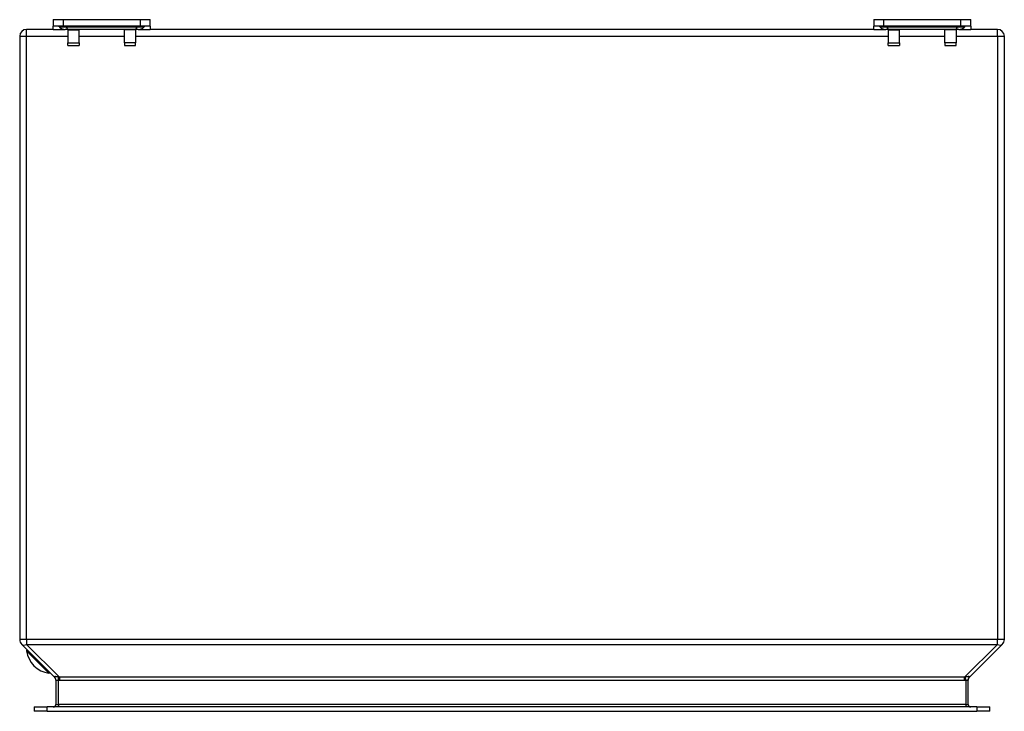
# Model space of a CAD drawing. Header units: inches. Extents: x 6.9 to 90.5, y 7.3 to 62.4.
# Tile 1 of 5: x 6.9 to 18.9, y 7.3 to 15.7. Entities that reach past the tile are written whole.
import ezdxf

# ---------------------------------------------------------------- set-up
doc = ezdxf.new("R2010")
doc.units = ezdxf.units.IN
doc.header["$MEASUREMENT"] = 0
doc.layers.add('Visible Edges(ANSI)', color=7, linetype='Continuous', lineweight=25)
doc.layers.add('Visible Tangent Edges(ANSI)', color=7, linetype='Continuous', lineweight=25)

msp = doc.modelspace()

# ---------------------------------------------------------------- linework, layer by layer
at = {"layer": 'Visible Edges(ANSI)'}
for p, q in [((7.32, 15.704), (7.444, 15.704)), ((7.32, 15.704), (7.32, 15.625)), ((7.32, 15.586), (7.32, 15.625)), ((7.444, 15.625), (7.32, 15.625)), ((7.396, 15.615), (7.389, 15.622)), ((7.444, 15.704), (8.377, 15.704)), ((8.377, 15.625), (7.444, 15.625)), ((8.377, 15.704), (8.501, 15.704)), ((8.501, 15.625), (8.377, 15.625)), ((8.425, 15.615), (8.432, 15.622)), ((8.501, 15.625), (8.501, 15.704)), ((8.501, 15.625), (8.501, 15.586)), ((17.32, 15.704), (17.444, 15.704)), ((17.32, 15.704), (17.32, 15.625)), ((17.32, 15.586), (17.32, 15.625)), ((17.444, 15.625), (17.32, 15.625)), ((17.396, 15.615), (17.389, 15.622)), ((17.444, 15.704), (18.377, 15.704)), ((18.377, 15.625), (17.444, 15.625)), ((18.377, 15.704), (18.501, 15.704)), ((18.501, 15.625), (18.377, 15.625)), ((18.425, 15.615), (18.432, 15.622)), ((18.501, 15.625), (18.501, 15.704)), ((18.501, 15.625), (18.501, 15.586)), ((6.911, 15.502), (6.911, 8.149)), ((7.32, 15.586), (6.995, 15.586)), ((7.32, 15.586), (7.466, 15.586)), ((7.513, 15.586), (7.466, 15.586)), ((7.497, 15.586), (7.497, 15.578)), ((7.497, 15.578), (7.497, 15.421)), ((8.308, 15.586), (7.513, 15.586)), ((7.635, 15.578), (7.635, 15.586)), ((7.635, 15.421), (7.635, 15.578)), ((8.186, 15.578), (8.186, 15.586)), ((8.186, 15.421), (8.186, 15.578)), ((8.355, 15.586), (8.308, 15.586)), ((8.324, 15.586), (8.324, 15.578)), ((8.324, 15.578), (8.324, 15.421)), ((8.355, 15.586), (8.501, 15.586)), ((17.32, 15.586), (8.501, 15.586)), ((17.32, 15.586), (17.466, 15.586)), ((17.513, 15.586), (17.466, 15.586)), ((17.497, 15.586), (17.497, 15.578)), ((17.497, 15.578), (17.497, 15.421)), ((18.308, 15.586), (17.513, 15.586)), ((17.635, 15.578), (17.635, 15.586)), ((17.635, 15.421), (17.635, 15.578)), ((18.186, 15.578), (18.186, 15.586)), ((18.186, 15.421), (18.186, 15.578)), ((18.355, 15.586), (18.308, 15.586)), ((18.324, 15.586), (18.324, 15.578)), ((18.324, 15.578), (18.324, 15.421)), ((18.355, 15.586), (18.501, 15.586)), ((18.827, 15.586), (18.501, 15.586)), ((18.911, 8.149), (18.911, 15.502)), ((7.497, 15.389), (7.497, 15.421)), ((7.497, 15.389), (7.635, 15.389)), ((7.635, 15.421), (7.635, 15.389)), ((8.186, 15.421), (8.186, 15.389)), ((8.186, 15.389), (8.324, 15.389)), ((8.324, 15.389), (8.324, 15.421)), ((17.497, 15.389), (17.497, 15.421)), ((17.497, 15.389), (17.635, 15.389)), ((17.635, 15.421), (17.635, 15.389)), ((18.186, 15.421), (18.186, 15.389)), ((18.186, 15.389), (18.324, 15.389)), ((18.324, 15.389), (18.324, 15.421)), ((6.935, 8.089), (7.335, 7.689)), ((18.486, 7.689), (18.886, 8.089)), ((7.351, 7.653), (7.351, 7.358)), ((18.471, 7.358), (18.471, 7.653)), ((7.089, 7.327), (7.246, 7.327)), ((7.089, 7.327), (7.089, 7.274)), ((18.575, 7.327), (7.246, 7.327)), ((18.575, 7.327), (18.733, 7.327)), ((18.733, 7.274), (18.733, 7.327)), ((7.246, 7.274), (7.089, 7.274)), ((7.246, 7.274), (18.575, 7.274)), ((18.733, 7.274), (18.575, 7.274))]:
    msp.add_line(p, q, dxfattribs=at)
for centre, radius, start, end in [((7.382, 15.615), 0.00984, 45, 90), ((7.466, 15.684), 0.0984, 225, 270), ((8.355, 15.684), 0.0984, 270, 315), ((8.439, 15.615), 0.00984, 90, 135), ((17.382, 15.615), 0.00984, 45, 90), ((17.466, 15.684), 0.0984, 225, 270), ((18.355, 15.684), 0.0984, 270, 315), ((18.439, 15.615), 0.00984, 90, 135), ((6.995, 15.502), 0.084, 90, 180), ((18.827, 15.502), 0.084, 0, 90), ((6.995, 8.149), 0.084, 180, 225), ((18.827, 8.149), 0.084, 315, 0), ((7.001, 8.012), 0.00787, 45, 188.1301), ((7.313, 8.057), 0.323, 188.1301, 261.8699), ((7.268, 7.745), 0.00787, 261.8699, 45), ((7.298, 7.652), 0.053, 0, 45), ((18.524, 7.652), 0.053, 135, 180), ((7.32, 7.358), 0.031, 270, 0), ((18.502, 7.358), 0.031, 180, 270)]:
    msp.add_arc(centre, radius, start, end, dxfattribs=at)
at = {"layer": 'Visible Tangent Edges(ANSI)'}
for p, q in [((7.477, 15.622), (7.389, 15.622)), ((7.396, 15.615), (7.48, 15.615)), ((7.444, 15.625), (7.444, 15.704)), ((8.344, 15.622), (7.477, 15.622)), ((7.48, 15.615), (7.477, 15.622)), ((7.48, 15.615), (8.341, 15.615)), ((8.341, 15.615), (8.344, 15.622)), ((8.341, 15.615), (8.425, 15.615)), ((8.432, 15.622), (8.344, 15.622)), ((8.377, 15.704), (8.377, 15.625)), ((17.477, 15.622), (17.389, 15.622)), ((17.396, 15.615), (17.48, 15.615)), ((17.444, 15.625), (17.444, 15.704)), ((18.344, 15.622), (17.477, 15.622)), ((17.48, 15.615), (17.477, 15.622)), ((17.48, 15.615), (18.341, 15.615)), ((18.341, 15.615), (18.344, 15.622)), ((18.341, 15.615), (18.425, 15.615)), ((18.432, 15.622), (18.344, 15.622)), ((18.377, 15.704), (18.377, 15.625)), ((6.911, 15.502), (6.995, 15.502)), ((6.995, 15.502), (6.995, 15.586)), ((6.995, 8.149), (6.995, 15.502)), ((6.995, 15.502), (7.497, 15.502)), ((7.497, 15.578), (7.635, 15.578)), ((7.635, 15.502), (8.186, 15.502)), ((8.324, 15.578), (8.186, 15.578)), ((8.324, 15.502), (17.497, 15.502)), ((17.497, 15.578), (17.635, 15.578)), ((17.635, 15.502), (18.186, 15.502)), ((18.324, 15.578), (18.186, 15.578)), ((18.324, 15.502), (18.827, 15.502)), ((18.827, 15.502), (18.827, 15.586)), ((18.827, 15.502), (18.911, 15.502)), ((18.827, 15.502), (18.827, 8.149)), ((7.497, 15.421), (7.635, 15.421)), ((8.324, 15.421), (8.186, 15.421)), ((17.497, 15.421), (17.635, 15.421)), ((18.324, 15.421), (18.186, 15.421)), ((6.995, 8.149), (6.911, 8.149)), ((6.995, 8.149), (6.995, 8.089)), ((18.827, 8.149), (6.995, 8.149)), ((7.394, 7.689), (6.995, 8.089)), ((6.995, 8.089), (18.827, 8.089)), ((18.827, 8.089), (18.427, 7.689)), ((18.911, 8.149), (18.827, 8.149)), ((18.827, 8.089), (18.827, 8.149)), ((7.267, 7.737), (6.993, 8.011)), ((7.382, 7.653), (7.385, 7.692)), ((7.394, 7.689), (7.394, 7.652)), ((18.427, 7.689), (7.394, 7.689)), ((18.427, 7.652), (18.427, 7.689)), ((18.44, 7.653), (18.436, 7.692)), ((7.382, 7.358), (7.382, 7.653)), ((7.394, 7.652), (18.427, 7.652)), ((18.44, 7.653), (18.44, 7.358)), ((7.246, 7.274), (7.246, 7.327)), ((7.351, 7.358), (7.382, 7.358)), ((7.382, 7.358), (7.382, 7.327)), ((18.44, 7.358), (7.382, 7.358)), ((18.44, 7.358), (18.44, 7.327)), ((18.44, 7.358), (18.471, 7.358)), ((18.575, 7.327), (18.575, 7.274))]:
    msp.add_line(p, q, dxfattribs=at)
at = {"layer": 'Visible Tangent Edges(ANSI)', "flags": 128}
for points in [[(7.385, 7.692), (7.381, 7.692), (7.377, 7.693), (7.373, 7.694), (7.369, 7.695), (7.365, 7.695), (7.362, 7.696), (7.358, 7.696), (7.355, 7.696), (7.352, 7.696), (7.349, 7.697), (7.346, 7.697), (7.344, 7.697), (7.342, 7.697), (7.34, 7.697), (7.338, 7.696), (7.336, 7.696), (7.335, 7.696), (7.334, 7.696), (7.333, 7.695), (7.333, 7.695), (7.332, 7.694), (7.332, 7.693), (7.333, 7.692), (7.333, 7.692)], [(7.333, 7.692), (7.333, 7.691), (7.333, 7.691), (7.334, 7.691), (7.334, 7.691), (7.334, 7.691), (7.334, 7.691), (7.334, 7.691), (7.334, 7.691), (7.334, 7.691), (7.334, 7.691), (7.334, 7.69), (7.334, 7.69), (7.334, 7.69), (7.334, 7.69), (7.334, 7.69), (7.335, 7.69), (7.335, 7.69), (7.335, 7.69), (7.335, 7.69), (7.335, 7.69), (7.335, 7.69), (7.335, 7.69), (7.335, 7.69), (7.335, 7.689)], [(7.394, 7.689), (7.394, 7.69), (7.394, 7.69), (7.393, 7.69), (7.393, 7.69), (7.392, 7.69), (7.392, 7.69), (7.392, 7.69), (7.391, 7.69), (7.391, 7.69), (7.39, 7.69), (7.39, 7.69), (7.39, 7.69), (7.389, 7.69), (7.389, 7.691), (7.388, 7.691), (7.388, 7.691), (7.388, 7.691), (7.387, 7.691), (7.387, 7.691), (7.386, 7.691), (7.386, 7.691), (7.386, 7.691), (7.385, 7.691), (7.385, 7.692)], [(18.436, 7.692), (18.436, 7.691), (18.436, 7.691), (18.435, 7.691), (18.435, 7.691), (18.434, 7.691), (18.434, 7.691), (18.434, 7.691), (18.433, 7.691), (18.433, 7.691), (18.432, 7.691), (18.432, 7.69), (18.432, 7.69), (18.431, 7.69), (18.431, 7.69), (18.43, 7.69), (18.43, 7.69), (18.43, 7.69), (18.429, 7.69), (18.429, 7.69), (18.428, 7.69), (18.428, 7.69), (18.428, 7.69), (18.427, 7.69), (18.427, 7.689)], [(18.488, 7.692), (18.489, 7.692), (18.489, 7.693), (18.489, 7.694), (18.489, 7.695), (18.488, 7.695), (18.488, 7.696), (18.486, 7.696), (18.485, 7.696), (18.484, 7.696), (18.482, 7.697), (18.48, 7.697), (18.477, 7.697), (18.475, 7.697), (18.472, 7.697), (18.469, 7.696), (18.466, 7.696), (18.463, 7.696), (18.46, 7.696), (18.456, 7.695), (18.452, 7.695), (18.449, 7.694), (18.445, 7.693), (18.441, 7.692), (18.436, 7.692)], [(18.471, 7.653), (18.471, 7.654), (18.471, 7.656), (18.471, 7.658), (18.471, 7.66), (18.472, 7.662), (18.472, 7.663), (18.472, 7.665), (18.473, 7.667), (18.473, 7.669), (18.474, 7.67), (18.475, 7.672), (18.475, 7.674), (18.476, 7.675), (18.477, 7.677), (18.478, 7.679), (18.479, 7.68), (18.48, 7.682), (18.481, 7.683), (18.482, 7.685), (18.483, 7.686), (18.484, 7.688), (18.485, 7.689), (18.487, 7.69), (18.488, 7.692)], [(18.486, 7.689), (18.486, 7.69), (18.486, 7.69), (18.486, 7.69), (18.487, 7.69), (18.487, 7.69), (18.487, 7.69), (18.487, 7.69), (18.487, 7.69), (18.487, 7.69), (18.487, 7.69), (18.487, 7.69), (18.487, 7.69), (18.487, 7.69), (18.487, 7.691), (18.487, 7.691), (18.487, 7.691), (18.487, 7.691), (18.488, 7.691), (18.488, 7.691), (18.488, 7.691), (18.488, 7.691), (18.488, 7.691), (18.488, 7.691), (18.488, 7.692)], [(7.351, 7.653), (7.351, 7.653), (7.351, 7.653), (7.351, 7.653), (7.352, 7.653), (7.352, 7.653), (7.353, 7.653), (7.354, 7.653), (7.355, 7.653), (7.356, 7.653), (7.357, 7.653), (7.358, 7.653), (7.36, 7.653), (7.361, 7.653), (7.363, 7.653), (7.364, 7.653), (7.366, 7.653), (7.368, 7.653), (7.37, 7.653), (7.372, 7.653), (7.374, 7.653), (7.376, 7.653), (7.378, 7.653), (7.38, 7.653), (7.382, 7.653)], [(7.382, 7.653), (7.382, 7.652), (7.383, 7.652), (7.383, 7.652), (7.384, 7.652), (7.384, 7.652), (7.385, 7.652), (7.385, 7.652), (7.386, 7.652), (7.386, 7.652), (7.387, 7.652), (7.388, 7.652), (7.388, 7.652), (7.389, 7.652), (7.389, 7.652), (7.39, 7.652), (7.39, 7.652), (7.391, 7.652), (7.391, 7.652), (7.392, 7.652), (7.392, 7.652), (7.393, 7.652), (7.393, 7.652), (7.394, 7.652), (7.394, 7.652)], [(18.427, 7.652), (18.427, 7.652), (18.428, 7.652), (18.428, 7.652), (18.429, 7.652), (18.43, 7.652), (18.43, 7.652), (18.431, 7.652), (18.431, 7.652), (18.432, 7.652), (18.432, 7.652), (18.433, 7.652), (18.433, 7.652), (18.434, 7.652), (18.434, 7.652), (18.435, 7.652), (18.435, 7.652), (18.436, 7.652), (18.437, 7.652), (18.437, 7.652), (18.438, 7.652), (18.438, 7.652), (18.439, 7.652), (18.439, 7.652), (18.44, 7.653)], [(18.44, 7.653), (18.442, 7.653), (18.444, 7.653), (18.446, 7.653), (18.448, 7.653), (18.45, 7.653), (18.452, 7.653), (18.453, 7.653), (18.455, 7.653), (18.457, 7.653), (18.459, 7.653), (18.46, 7.653), (18.462, 7.653), (18.463, 7.653), (18.464, 7.653), (18.466, 7.653), (18.467, 7.653), (18.468, 7.653), (18.468, 7.653), (18.469, 7.653), (18.47, 7.653), (18.47, 7.653), (18.47, 7.653), (18.471, 7.653), (18.471, 7.653)]]:
    msp.add_lwpolyline(points, dxfattribs=at)
at = {"layer": 'Visible Tangent Edges(ANSI)'}
for centre, major_axis, ratio, start_param, end_param in [((7.474, 15.615), (0, 0.00984), 0.473999, 5.497787, 6.283185), ((7.513, 15.684), (0, -0.0984), 0.473999, 5.497787, 6.283185), ((8.308, 15.684), (0, -0.0984), 0.473999, 0, 0.785398), ((8.348, 15.615), (0, 0.00984), 0.473999, 0, 0.785398), ((17.474, 15.615), (0, 0.00984), 0.473999, 5.497787, 6.283185), ((17.513, 15.684), (0, -0.0984), 0.473999, 5.497787, 6.283185), ((18.308, 15.684), (0, -0.0984), 0.473999, 0, 0.785398), ((18.348, 15.615), (0, 0.00984), 0.473999, 0, 0.785398), ((6.995, 8.149), (-0.0594, -0.0594), 0.57735, 0, 1.047198), ((18.827, 8.149), (0.0594, -0.0594), 0.57735, 5.235988, 6.283185), ((7.298, 7.653), (0.053, 0), 0.996546, 0, 0.830573)]:
    msp.add_ellipse(centre, major_axis=major_axis, ratio=ratio, start_param=start_param, end_param=end_param, dxfattribs=at)

doc.saveas('drawing.dxf')
